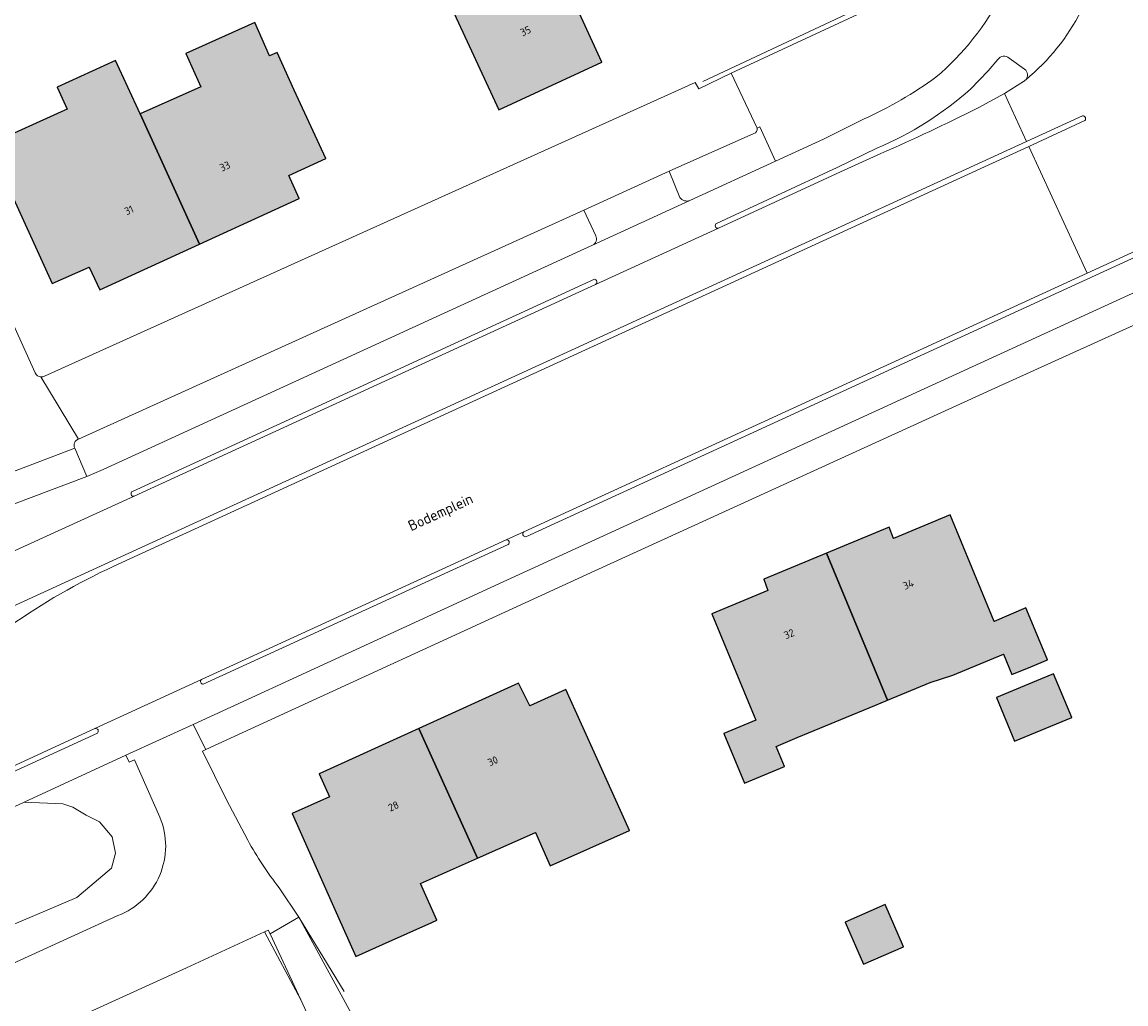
# Model space of a CAD drawing. Header units: metres. Extents: x 195286 to 196278, y 327273 to 327838.
# Tile 34 of 46: x 195979 to 196052, y 327626 to 327691. Entities that reach past the tile are written whole.
import ezdxf
from ezdxf.enums import TextEntityAlignment as Align

# ---------------------------------------------------------------- set-up
doc = ezdxf.new("R2010")
doc.units = ezdxf.units.M
for name, color, linetype, lineweight in [('B-WE-GR-BEPLANTING_CULTUUR_HEESTERS-GV', 253, 'Continuous', 18), ('B-WE-IE-TERREINAFSCHEIDING_KUNSTMATIG_HEKWERK-G', 253, 'IE-TERREINAFSCHEIDING-KUNSTMATIG', 18), ('B-WE-OG-BEBOUWING-GV', 250, 'Continuous', 25), ('B-WE-OG-BEBOUWING-T18', 1, 'Continuous', 25), ('B-WE-OG-TERREIN_ERF-GV', 253, 'Continuous', 9), ('B-WE-OG-TOPOGRAFIE-T18', 2, 'Continuous', 35), ('B-WE-OG-WATER_GREPPEL-GV', 253, 'Continuous', 9), ('B-WE-VH-GESLOTENVERHARDING_ASFALT-GV', 253, 'Continuous', 9), ('B-WE-VH-OPENVERHARDING_BETONELEMENT-GV', 253, 'Continuous', 9), ('B-WE-VH-OPENVERHARDING_BETONSTRAATSTEEN-GV', 253, 'Continuous', 9), ('B-WE-VH-OPENVERHARDING_STRAATBAKSTEEN-GV', 253, 'Continuous', 9), ('B-WE-VH-TEGEL-GV', 253, 'Continuous', 9)]:
    doc.layers.add(name, color=color, linetype=linetype, lineweight=lineweight)
doc.layers.add('B-WE-OG-BEBOUWING-V', color=7, linetype='Continuous', lineweight=5, true_color=0xfff3f2)
doc.styles.add('NLCS-ISO-M200-T18', font='NLCS-ISO.ttf', dxfattribs={"height": 0.36})
doc.linetypes.add('IE-TERREINAFSCHEIDING-KUNSTMATIG', pattern='A,4,[82,NLCS.SHX,S=0.75,R=90,X=0,Y=0],4,-2', length=10)

msp = doc.modelspace()

# ---------------------------------------------------------------- hatches: boundary and pattern name
at = {"layer": 'B-WE-OG-BEBOUWING-V'}
for points in [[(196008.153, 327689.652), (196010.255, 327685.115), (196017.086, 327688.281), (196015.225, 327692.326), (196017.749, 327693.493), (196015.832, 327697.641), (196015.756, 327697.806), (196013.239, 327696.643), (196012.971, 327697.225), (196006.113, 327694.056)], [(195986.456, 327684.844), (195990.403, 327676.205), (195997.02, 327679.231), (195996.336, 327680.761), (195998.776, 327681.891), (195996.676, 327686.428), (195995.553, 327688.929), (195995.054, 327688.705), (195994.067, 327690.905), (195989.499, 327688.854), (195990.487, 327686.654)], [(195990.403, 327676.205), (195986.456, 327684.844), (195984.837, 327688.388), (195980.964, 327686.619), (195981.617, 327685.161), (195981.222, 327684.984), (195976.661, 327682.936), (195977.622, 327680.793), (195977.404, 327680.7), (195980.625, 327673.61), (195983.083, 327674.693), (195983.782, 327673.178)], [(196046.609, 327648.775), (196045.207, 327652.091), (196043.104, 327651.203), (196040.193, 327658.268), (196036.445, 327656.699), (196036.156, 327657.457), (196031.994, 327655.731), (196036.037, 327645.979), (196038.864, 327647.153), (196040.368, 327647.629), (196043.734, 327649.026), (196044.294, 327647.678), (196045.536, 327648.194), (196046.658, 327648.66)], [(196030.052, 327643.494), (196035.201, 327645.632), (196036.037, 327645.979), (196031.994, 327655.731), (196027.832, 327654.006), (196028.099, 327653.258), (196024.378, 327651.704), (196027.303, 327644.657), (196025.179, 327643.775), (196026.548, 327640.478), (196029.205, 327641.581), (196028.652, 327642.913)], [(196016.784, 327642.097), (196014.709, 327646.686), (196012.312, 327645.602), (196011.557, 327647.105), (196004.946, 327644.104), (196008.849, 327635.496), (196012.683, 327637.203), (196013.662, 327635.004), (196018.927, 327637.347), (196018.642, 327637.988)], [(196047.053, 327647.724), (196045.925, 327647.256), (196043.269, 327646.153), (196044.47, 327643.262), (196048.272, 327644.841)], [(196004.946, 327644.104), (195998.335, 327641.105), (195999.031, 327639.573), (195996.558, 327638.457), (195999.564, 327631.703), (196000.77, 327628.992), (196002.533, 327629.777), (196005.814, 327631.237), (196006.149, 327631.386), (196005.069, 327633.814), (196008.849, 327635.496)], [(196033.22, 327631.271), (196034.446, 327628.466), (196037.1, 327629.626), (196035.873, 327632.431)]]:
    msp.add_hatch(color=256, dxfattribs=at).paths.add_polyline_path(points)

# ---------------------------------------------------------------- linework, layer by layer
at = {"layer": 'B-WE-GR-BEPLANTING_CULTUUR_HEESTERS-GV'}
for points in [[(196022.933, 327679.108), (196028.602, 327681.711), (196027.56, 327683.995), (196027.386, 327683.909)], [(196027.176, 327683.544), (196021.548, 327681.042), (196022.274, 327679.312)], [(196016.685, 327676.773), (196015.905, 327678.461), (195982.385, 327663.287)], [(195982.122, 327662.693), (195982.922, 327660.814)], [(195982.922, 327660.814), (195984.017, 327661.276)], [(195987.773, 327638.22), (195986.084, 327642.031), (195985.729, 327641.872), (195985.519, 327642.329)], [(195978.769, 327639.223), (195981.346, 327639.108)], [(195982.008, 327638.892), (195982.891, 327638.346), (195983.773, 327637.911), (195984.604, 327636.925), (195984.83, 327635.826), (195984.56, 327634.835)], [(195982.26, 327632.897), (195973.973, 327629.386), (195946.594, 327616.697), (195933.587, 327611.125), (195921.074, 327605.611)]]:
    msp.add_lwpolyline(points, dxfattribs=at)
for points in [[(195982.385, 327663.287, 0.464687), (195982.122, 327662.693)], [(195984.989, 327631.694, 0.423066), (195987.773, 327638.22)]]:
    msp.add_lwpolyline(points, format="xyb", dxfattribs=at)
at = {"layer": 'B-WE-IE-TERREINAFSCHEIDING_KUNSTMATIG_HEKWERK-G'}
for points in [[(196023.797, 327686.995), (196033.658, 327691.625)], [(195996.999, 327631.585), (196000.007, 327626.658)], [(195997.127, 327626.101), (195994.722, 327630.627)]]:
    msp.add_lwpolyline(points, dxfattribs=at)
at = {"layer": 'B-WE-OG-BEBOUWING-GV'}
for points in [[(196008.153, 327689.652), (196010.255, 327685.115), (196017.086, 327688.281), (196015.225, 327692.326), (196017.749, 327693.493), (196015.832, 327697.641), (196015.756, 327697.806), (196013.239, 327696.643), (196012.971, 327697.225), (196006.113, 327694.056)], [(195986.456, 327684.844), (195990.403, 327676.205), (195997.02, 327679.231), (195996.336, 327680.761), (195998.776, 327681.891), (195996.676, 327686.428), (195995.553, 327688.929), (195995.054, 327688.705), (195994.067, 327690.905), (195989.499, 327688.854), (195990.487, 327686.654)], [(195990.403, 327676.205), (195986.456, 327684.844), (195984.837, 327688.388), (195980.964, 327686.619), (195981.617, 327685.161), (195981.222, 327684.984), (195976.661, 327682.936), (195977.622, 327680.793), (195977.404, 327680.7), (195980.625, 327673.61), (195983.083, 327674.693), (195983.782, 327673.178)], [(196046.609, 327648.775), (196045.207, 327652.091), (196043.104, 327651.203), (196040.193, 327658.268), (196036.445, 327656.699), (196036.156, 327657.457), (196031.994, 327655.731), (196036.037, 327645.979), (196038.864, 327647.153), (196040.368, 327647.629), (196043.734, 327649.026), (196044.294, 327647.678), (196045.536, 327648.194), (196046.658, 327648.66)], [(196030.052, 327643.494), (196035.201, 327645.632), (196036.037, 327645.979), (196031.994, 327655.731), (196027.832, 327654.006), (196028.099, 327653.258), (196024.378, 327651.704), (196027.303, 327644.657), (196025.179, 327643.775), (196026.548, 327640.478), (196029.205, 327641.581), (196028.652, 327642.913)], [(196016.784, 327642.097), (196014.709, 327646.686), (196012.312, 327645.602), (196011.557, 327647.105), (196004.946, 327644.104), (196008.849, 327635.496), (196012.683, 327637.203), (196013.662, 327635.004), (196018.927, 327637.347), (196018.642, 327637.988)], [(196047.053, 327647.724), (196045.925, 327647.256), (196043.269, 327646.153), (196044.47, 327643.262), (196048.272, 327644.841)], [(196004.946, 327644.104), (195998.335, 327641.105), (195999.031, 327639.573), (195996.558, 327638.457), (195999.564, 327631.703), (196000.77, 327628.992), (196002.533, 327629.777), (196005.814, 327631.237), (196006.149, 327631.386), (196005.069, 327633.814), (196008.849, 327635.496)], [(196033.22, 327631.271), (196034.446, 327628.466), (196037.1, 327629.626), (196035.873, 327632.431)]]:
    msp.add_lwpolyline(points, close=True, dxfattribs=at)
at = {"layer": 'B-WE-OG-TERREIN_ERF-GV'}
for points in [[(196015.832, 327697.641), (196017.749, 327693.493), (196015.225, 327692.326), (196017.086, 327688.281), (196010.255, 327685.115), (196008.153, 327689.652), (196006.113, 327694.056), (196012.971, 327697.225), (196013.239, 327696.643), (196015.756, 327697.806)], [(195986.456, 327684.844), (195990.487, 327686.654), (195989.499, 327688.854), (195994.067, 327690.905), (195995.054, 327688.705), (195995.553, 327688.929), (195996.676, 327686.428), (195998.776, 327681.891), (195996.336, 327680.761), (195997.02, 327679.231), (195990.403, 327676.205), (195983.782, 327673.178), (195983.083, 327674.693), (195980.625, 327673.61), (195977.404, 327680.7), (195977.622, 327680.793), (195976.661, 327682.936), (195981.222, 327684.984), (195981.617, 327685.161), (195980.964, 327686.619), (195984.837, 327688.388)], [(196035.201, 327645.632), (196030.052, 327643.494), (196028.652, 327642.913), (196029.205, 327641.581), (196026.548, 327640.478), (196025.179, 327643.775), (196027.303, 327644.657), (196024.378, 327651.704), (196028.099, 327653.258), (196027.832, 327654.006), (196031.994, 327655.731), (196036.156, 327657.457), (196036.445, 327656.699), (196040.193, 327658.268), (196043.104, 327651.203), (196045.207, 327652.091), (196046.609, 327648.775), (196046.658, 327648.66), (196045.536, 327648.194), (196044.294, 327647.678), (196043.734, 327649.026), (196040.368, 327647.629), (196038.864, 327647.153), (196036.037, 327645.979)], [(195999.564, 327631.703), (195996.558, 327638.457), (195999.031, 327639.573), (195998.335, 327641.105), (196004.946, 327644.104), (196011.557, 327647.105), (196012.312, 327645.602), (196014.709, 327646.686), (196016.784, 327642.097), (196018.642, 327637.988), (196018.927, 327637.347), (196013.662, 327635.004), (196012.683, 327637.203), (196008.849, 327635.496), (196005.069, 327633.814), (196006.149, 327631.386), (196005.814, 327631.237), (196002.533, 327629.777), (196000.77, 327628.992)], [(196045.925, 327647.256), (196047.053, 327647.724), (196048.272, 327644.841), (196044.47, 327643.262), (196043.269, 327646.153)], [(196033.22, 327631.271), (196035.873, 327632.431), (196037.1, 327629.626), (196034.446, 327628.466)]]:
    msp.add_lwpolyline(points, close=True, dxfattribs=at)
for points in [[(196062.923, 327675.612), (196043.158, 327666.674), (196016.625, 327654.558)], [(195990.827, 327642.708), (195990.607, 327642.607), (195992.193, 327639.363), (195993.602, 327636.692)], [(195995.682, 327633.54), (195996.999, 327631.585)]]:
    msp.add_lwpolyline(points, dxfattribs=at)
for points in [[(195979.501, 327667.677, 0.266074), (195979.877, 327667.411)], [(195993.602, 327636.692, 0.038632), (195995.682, 327633.54)]]:
    msp.add_lwpolyline(points, format="xyb", dxfattribs=at)
at = {"layer": 'B-WE-OG-WATER_GREPPEL-GV'}
for points in [[(195982.008, 327638.892), (195981.346, 327639.108)], [(195982.26, 327632.897), (195984.56, 327634.835)]]:
    msp.add_lwpolyline(points, dxfattribs=at)
at = {"layer": 'B-WE-VH-GESLOTENVERHARDING_ASFALT-GV'}
for points in [[(196048.878, 327691.68, -0.104382), (196045.204, 327687.116)], [(196045.204, 327687.116, -0.099727), (196045.053, 327686.994)], [(196042.042, 327685.248, -0.014072), (196035.596, 327682.219)], [(196048.976, 327684.712, -0.699756), (196049.134, 327684.403)], [(195984.722, 327654.862, 0.045425), (195977.818, 327650.879)]]:
    msp.add_lwpolyline(points, format="xyb", dxfattribs=at)
for points in [[(196045.053, 327686.994), (196043.802, 327686.211)], [(195971.798, 327649.353), (196045.269, 327683.014), (196043.802, 327686.211)], [(196045.269, 327683.014), (196048.976, 327684.712)], [(196045.415, 327682.697), (196049.275, 327674.286)]]:
    msp.add_lwpolyline(points, dxfattribs=at)
at = {"layer": 'B-WE-VH-OPENVERHARDING_BETONELEMENT-GV'}
for points in [[(196059.406, 327678.936), (196049.275, 327674.286), (196011.92, 327657.142)], [(195986.071, 327659.499), (196016.679, 327673.539)], [(196010.743, 327656.617), (195990.527, 327647.34)], [(195990.653, 327647.044), (196010.882, 327656.296)], [(195983.469, 327644.092), (195976.461, 327640.875)]]:
    msp.add_lwpolyline(points, dxfattribs=at)
msp.add_lwpolyline([(196010.882, 327656.296, 0.751509), (196010.743, 327656.617)], format="xyb", dxfattribs=at)
at = {"layer": 'B-WE-VH-OPENVERHARDING_BETONSTRAATSTEEN-GV'}
for points in [[(196043.366, 327688.452), (196042.707, 327687.705), (196041.54, 327686.491)], [(196045.136, 327687.815), (196044.117, 327688.55)], [(196042.042, 327685.248), (196043.802, 327686.211)], [(196034.491, 327684.517), (196031.783, 327683.175), (196028.602, 327681.711)], [(195984.722, 327654.862), (196045.415, 327682.697), (196049.134, 327684.403)], [(196024.706, 327677.591), (196032.701, 327681.289), (196035.33, 327682.568)], [(196024.837, 327677.272), (196032.914, 327681.006), (196035.596, 327682.219)], [(196021.548, 327681.042), (196015.905, 327678.461)], [(196059.536, 327678.608), (196012.041, 327656.818)], [(196016.473, 327676.15), (196022.933, 327679.108)], [(196016.679, 327673.539), (196024.837, 327677.272)], [(196016.473, 327676.15), (195984.017, 327661.276)], [(195985.95, 327659.822), (196016.599, 327673.885)], [(195976.688, 327655.241), (195986.071, 327659.499)], [(196011.92, 327657.142), (196010.743, 327656.617)], [(195990.527, 327647.34), (195983.469, 327644.092)], [(195960.083, 327630.579), (195964.611, 327632.707), (195978.769, 327639.223), (195985.519, 327642.329), (195989.974, 327644.377)], [(195983.63, 327643.794), (195976.587, 327640.57)], [(196014.317, 327595.792), (196002.749, 327621.044), (195996.999, 327631.585), (195995.097, 327630.479), (195997.127, 327626.101), (196001.91, 327615.79), (196005.241, 327608.23), (196005.736, 327607.157)]]:
    msp.add_lwpolyline(points, dxfattribs=at)
for points in [[(196043.366, 327688.452, -0.455456), (196044.117, 327688.55)], [(196045.204, 327687.116, 0.417547), (196045.136, 327687.815)], [(196035.33, 327682.568, 0.080495), (196041.54, 327686.491)], [(196022.933, 327679.108, -0.349788), (196022.274, 327679.312)], [(196024.837, 327677.272, -0.924606), (196024.706, 327677.591)], [(196016.685, 327676.773, -0.419566), (196016.473, 327676.15)], [(196016.599, 327673.885, -0.692703), (196016.679, 327673.539)], [(195986.071, 327659.499, -0.871743), (195985.95, 327659.822)], [(196012.041, 327656.818, -0.780375), (196011.92, 327657.142)], [(195990.653, 327647.044, -0.724078), (195990.527, 327647.34)], [(195983.469, 327644.092, -0.821635), (195983.63, 327643.794)]]:
    msp.add_lwpolyline(points, format="xyb", dxfattribs=at)
at = {"layer": 'B-WE-VH-OPENVERHARDING_STRAATBAKSTEEN-GV'}
for points in [[(196027.386, 327683.909), (196025.675, 327687.553), (196023.516, 327686.511), (196023.282, 327686.931), (195980.118, 327667.451)], [(195979.501, 327667.677), (195976.296, 327674.723), (195976.295, 327674.763), (195975.738, 327677.412), (195973.197, 327676.262), (195884.709, 327636.279), (195883.065, 327635.518)], [(195982.385, 327663.287), (195979.877, 327667.411)], [(195982.122, 327662.693), (195977.318, 327660.854), (195978.061, 327658.966), (195982.922, 327660.814)], [(195990.827, 327642.708), (195989.974, 327644.377)], [(195984.989, 327631.694), (195919.257, 327601.662)], [(195895.42, 327585.58), (195897.533, 327584.179), (195898.961, 327584.882), (195899.214, 327586.073), (195899.473, 327587.294), (195908.551, 327591.373), (195989.549, 327628.235), (195994.722, 327630.627), (195994.952, 327630.734), (195995.097, 327630.479)]]:
    msp.add_lwpolyline(points, dxfattribs=at)
for points in [[(196027.176, 327683.544, 0.394699), (196027.386, 327683.909)], [(195980.118, 327667.451, -0.135282), (195979.877, 327667.411)]]:
    msp.add_lwpolyline(points, format="xyb", dxfattribs=at)
at = {"layer": 'B-WE-VH-TEGEL-GV'}
for points in [[(196036.765, 327712.333), (196038.685, 327710.581), (196041.593, 327706.032), (196042.883, 327700.293), (196041.532, 327694.929), (196025.675, 327687.553)], [(196062.404, 327677.592), (196010.537, 327653.832), (195989.974, 327644.377)], [(195990.827, 327642.708), (196016.625, 327654.558)]]:
    msp.add_lwpolyline(points, dxfattribs=at)
for points in [[(196039.255, 327687.279, 0.097118), (196043.662, 327692.829)], [(196034.491, 327684.517, 0.048653), (196039.255, 327687.279)]]:
    msp.add_lwpolyline(points, format="xyb", dxfattribs=at)

# ---------------------------------------------------------------- texts
at = {"layer": 'B-WE-OG-BEBOUWING-T18', "style": 'NLCS-ISO-M200-T18'}
for s, rotation, p in [('35', 24.8, (196012.031, 327690.347)), ('33', 24.5, (195992.089, 327681.375)), ('31', 24.5, (195985.727, 327678.465)), ('34', 22.5, (196037.421, 327653.651)), ('32', 22.5, (196029.513, 327650.373)), ('30', 24.4, (196009.86, 327641.942)), ('28', 24.4, (196003.273, 327638.953))]:
    msp.add_text(s, height=0.5, rotation=rotation, dxfattribs=at).set_placement(p, align=Align.MIDDLE)
at = {"layer": 'B-WE-OG-TOPOGRAFIE-T18', "style": 'NLCS-ISO-M200-T18'}
msp.add_text('Bodemplein', height=0.7, rotation=24.6, dxfattribs=at).set_placement((196006.429, 327658.352), align=Align.MIDDLE)

doc.saveas('drawing.dxf')
